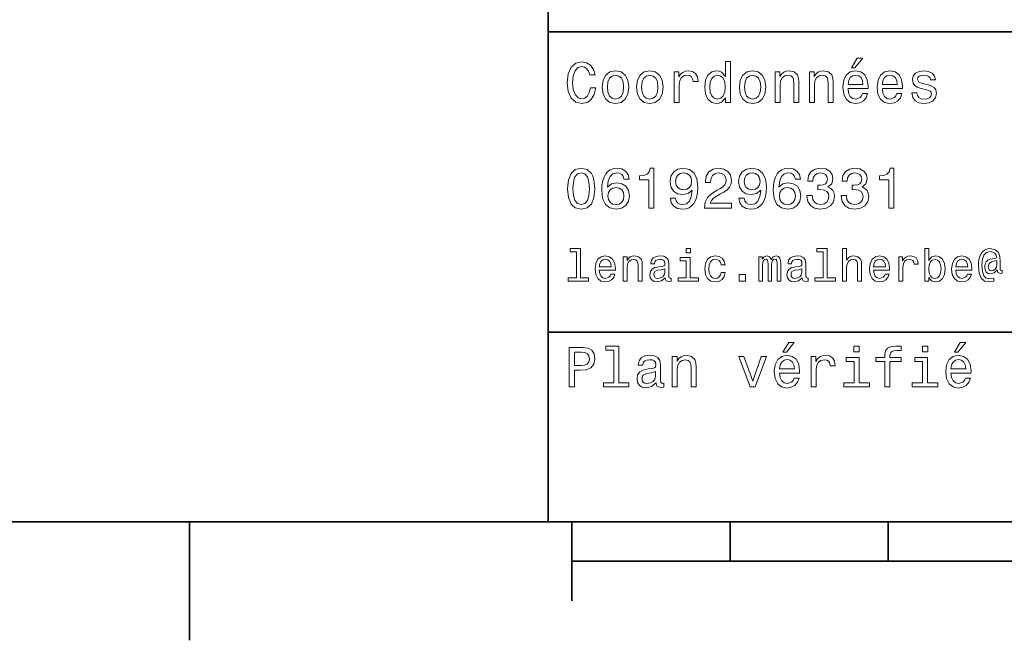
# Model space of a CAD drawing. Extents: x 0 to 297, y 0 to 210.
# Tile 2 of 8: x 64 to 126, y 2 to 42. Entities that reach past the tile are written whole.
import ezdxf

# ---------------------------------------------------------------- set-up
doc = ezdxf.new("R2010")
doc.units = 0

msp = doc.modelspace()

# ---------------------------------------------------------------- linework, layer by layer
at = {"color": 7, "lineweight": 35}
for p, q in [((97, 10), (97, 70)), ((97, 41), (162, 41)), ((97, 22), (162, 22)), ((10, 10), (287, 10)), ((97, 10), (287, 10)), ((98.5, 7.5), (198.5, 7.5))]:
    msp.add_line(p, q, dxfattribs=at)
at = {"color": 7, "lineweight": 35, "ltscale": 0.1875}
msp.add_line((74.300003, 10), (74.300003, 2.5), dxfattribs=at)
at = {"color": 7, "lineweight": 35, "ltscale": 0.125}
msp.add_line((98.5, 10), (98.5, 5), dxfattribs=at)
at = {"color": 7, "lineweight": 35, "ltscale": 0.0625}
for p, q in [((108.5, 10), (108.5, 7.5)), ((118.5, 10), (118.5, 7.5))]:
    msp.add_line(p, q, dxfattribs=at)
at = {"color": 7, "lineweight": 13}
for points in [[(116.184441, 38.728386), (116.396973, 38.728386), (116.897697, 39.340778), (116.54467, 39.340778)], [(99.66787, 37.460373), (99.595818, 37.15778), (99.476944, 36.941643), (99.311241, 36.808357), (99.116714, 36.765129), (98.882568, 36.829971), (98.698845, 37.024494), (98.57637, 37.341499), (98.536743, 37.780979), (98.57637, 38.216858), (98.695244, 38.537464), (98.87896, 38.731987), (99.116714, 38.80043), (99.289627, 38.764408), (99.437317, 38.663544), (99.552597, 38.501442), (99.631844, 38.278099), (99.97406, 38.278099), (99.865997, 38.620316), (99.678673, 38.879681), (99.422913, 39.041786), (99.116714, 39.099422), (98.734871, 39.009365), (98.443085, 38.757202), (98.25576, 38.342937), (98.190926, 37.780979), (98.25576, 37.219021), (98.443085, 36.804756), (98.734871, 36.548992), (99.116714, 36.462536), (99.451729, 36.530979), (99.721901, 36.721901), (99.912827, 37.035301), (100.013687, 37.460373)], [(108.201729, 36.829971), (108.201729, 36.530979), (108.51873, 36.530979), (108.51873, 39.117435), (108.20533, 39.117435), (108.20533, 38.170029), (107.963974, 38.443802), (107.816284, 38.508644), (107.646973, 38.533859), (107.340775, 38.461815), (107.103027, 38.260086), (106.948128, 37.935879), (106.894089, 37.5), (106.948128, 37.064121), (107.103027, 36.736309), (107.340775, 36.530979), (107.646973, 36.462536), (107.816284, 36.487751), (107.967575, 36.552593)], [(100.413544, 37.496399), (100.471184, 37.056915), (100.636887, 36.732708), (100.899857, 36.530979), (101.252884, 36.462536), (101.602303, 36.530979), (101.865273, 36.729107), (102.030983, 37.053314), (102.092216, 37.496399), (102.030983, 37.935879), (101.865273, 38.263687), (101.602303, 38.461815), (101.252884, 38.533859), (100.899857, 38.461815), (100.636887, 38.260086), (100.471184, 37.935879)], [(100.737755, 37.5), (100.770172, 37.824207), (100.87104, 38.058357), (101.033142, 38.20245), (101.252884, 38.25288), (101.469017, 38.20245), (101.631126, 38.061958), (101.731987, 37.824207), (101.768013, 37.5), (101.731987, 37.172188), (101.631126, 36.934437), (101.469017, 36.790344), (101.252884, 36.743515), (101.033142, 36.790344), (100.87104, 36.934437), (100.770172, 37.172188)], [(102.58213, 37.496399), (102.639771, 37.056915), (102.805473, 36.732708), (103.068443, 36.530979), (103.421471, 36.462536), (103.770897, 36.530979), (104.033859, 36.729107), (104.19957, 37.053314), (104.260803, 37.496399), (104.19957, 37.935879), (104.033859, 38.263687), (103.770897, 38.461815), (103.421471, 38.533859), (103.068443, 38.461815), (102.805473, 38.260086), (102.639771, 37.935879)], [(102.906342, 37.5), (102.938759, 37.824207), (103.039627, 38.058357), (103.201729, 38.20245), (103.421471, 38.25288), (103.637611, 38.20245), (103.799713, 38.061958), (103.900574, 37.824207), (103.9366, 37.5), (103.900574, 37.172188), (103.799713, 36.934437), (103.637611, 36.790344), (103.421471, 36.743515), (103.201729, 36.790344), (103.039627, 36.934437), (102.938759, 37.172188)], [(104.963257, 36.530979), (105.280258, 36.530979), (105.280258, 37.636887), (105.312683, 37.903458), (105.409943, 38.094379), (105.568443, 38.209652), (105.780983, 38.249279), (105.939484, 38.224064), (106.058357, 38.152016), (106.130402, 38.029537), (106.155617, 37.863831), (106.476227, 37.863831), (106.432999, 38.155621), (106.314117, 38.364552), (106.115997, 38.490635), (105.845825, 38.533859), (105.662102, 38.505043), (105.503601, 38.432995), (105.363113, 38.310516), (105.251442, 38.144814), (105.251442, 38.465416), (104.963257, 38.465416)], [(107.701012, 38.249279), (107.909943, 38.198845), (108.068443, 38.058357), (108.162102, 37.824207), (108.198128, 37.5), (108.162102, 37.172188), (108.068443, 36.938038), (107.909943, 36.793949), (107.701012, 36.747116), (107.502884, 36.793949), (107.351585, 36.938038), (107.250717, 37.175793), (107.2183, 37.5), (107.250717, 37.820606), (107.351585, 38.054756), (107.502884, 38.198845)], [(109.087898, 37.496399), (109.145531, 37.056915), (109.311241, 36.732708), (109.574203, 36.530979), (109.927231, 36.462536), (110.276657, 36.530979), (110.539627, 36.729107), (110.70533, 37.053314), (110.766571, 37.496399), (110.70533, 37.935879), (110.539627, 38.263687), (110.276657, 38.461815), (109.927231, 38.533859), (109.574203, 38.461815), (109.311241, 38.260086), (109.145531, 37.935879)], [(109.412102, 37.5), (109.444527, 37.824207), (109.545387, 38.058357), (109.707489, 38.20245), (109.927231, 38.25288), (110.143372, 38.20245), (110.305473, 38.061958), (110.406342, 37.824207), (110.44236, 37.5), (110.406342, 37.172188), (110.305473, 36.934437), (110.143372, 36.790344), (109.927231, 36.743515), (109.707489, 36.790344), (109.545387, 36.934437), (109.444527, 37.172188)], [(111.350143, 36.530979), (111.667145, 36.530979), (111.667145, 37.647694), (111.69957, 37.903458), (111.804031, 38.090778), (111.966141, 38.206051), (112.182274, 38.249279), (112.355186, 38.213257), (112.463257, 38.115993), (112.517288, 37.953888), (112.535301, 37.737751), (112.535301, 36.530979), (112.852303, 36.530979), (112.852303, 37.802593), (112.837898, 38.058357), (112.773056, 38.270893), (112.560516, 38.465416), (112.229103, 38.533859), (112.045387, 38.508644), (111.890488, 38.440201), (111.757202, 38.324928), (111.65274, 38.170029), (111.65274, 38.465416), (111.350143, 38.465416)], [(113.51873, 36.530979), (113.835732, 36.530979), (113.835732, 37.647694), (113.868156, 37.903458), (113.972626, 38.090778), (114.134727, 38.206051), (114.350861, 38.249279), (114.523773, 38.213257), (114.631844, 38.115993), (114.685883, 37.953888), (114.703888, 37.737751), (114.703888, 36.530979), (115.020889, 36.530979), (115.020889, 37.802593), (115.006485, 38.058357), (114.941643, 38.270893), (114.729111, 38.465416), (114.39769, 38.533859), (114.213974, 38.508644), (114.059082, 38.440201), (113.925789, 38.324928), (113.821327, 38.170029), (113.821327, 38.465416), (113.51873, 38.465416)], [(115.964699, 37.406338), (117.232712, 37.406338), (117.236313, 37.554035), (117.178673, 37.9683), (117.020172, 38.278099), (116.768013, 38.465416), (116.432999, 38.533859), (116.105186, 38.461815), (115.853027, 38.260086), (115.690918, 37.932278), (115.633286, 37.5), (115.687317, 37.056915), (115.849426, 36.732708), (116.097984, 36.530979), (116.422188, 36.462536), (116.703171, 36.509365), (116.933716, 36.631844), (117.103027, 36.826366), (117.200287, 37.085735), (116.886887, 37.085735), (116.822044, 36.941643), (116.728386, 36.833572), (116.461815, 36.747116), (116.256485, 36.786743), (116.101585, 36.912823), (116.000717, 37.118156), (115.964699, 37.395531)], [(115.964699, 37.672909), (116.004318, 37.921471), (116.101585, 38.105186), (116.249283, 38.216858), (116.443802, 38.256485), (116.634727, 38.216858), (116.782425, 38.105186), (116.872482, 37.921471), (116.9049, 37.672909)], [(118.133286, 37.406338), (119.401299, 37.406338), (119.4049, 37.554035), (119.34726, 37.9683), (119.188766, 38.278099), (118.9366, 38.465416), (118.601585, 38.533859), (118.273773, 38.461815), (118.021614, 38.260086), (117.859512, 37.932278), (117.801872, 37.5), (117.855911, 37.056915), (118.018013, 36.732708), (118.266571, 36.530979), (118.590775, 36.462536), (118.871758, 36.509365), (119.10231, 36.631844), (119.271614, 36.826366), (119.368881, 37.085735), (119.055481, 37.085735), (118.990631, 36.941643), (118.896973, 36.833572), (118.630402, 36.747116), (118.425072, 36.786743), (118.270172, 36.912823), (118.169312, 37.118156), (118.133286, 37.395531)], [(118.133286, 37.672909), (118.172913, 37.921471), (118.270172, 38.105186), (118.41787, 38.216858), (118.612396, 38.256485), (118.803314, 38.216858), (118.951012, 38.105186), (119.041069, 37.921471), (119.073486, 37.672909)], [(120.971901, 37.658501), (120.66571, 37.730545), (120.438766, 37.8134), (120.363113, 37.982708), (120.384727, 38.101585), (120.460373, 38.188038), (120.582855, 38.242073), (120.759369, 38.263687), (120.92868, 38.242073), (121.061966, 38.177231), (121.148415, 38.079971), (121.184441, 37.950287), (121.49424, 37.950287), (121.49424, 37.957493), (121.440201, 38.191643), (121.292511, 38.375359), (121.061966, 38.490635), (120.759369, 38.533859), (120.453171, 38.490635), (120.229828, 38.371758), (120.08934, 38.195244), (120.046112, 37.971901), (120.078529, 37.755764), (120.179398, 37.604465), (120.3451, 37.496399), (120.586456, 37.42075), (120.939484, 37.334293), (121.155624, 37.244236), (121.213257, 37.172188), (121.234871, 37.064121), (121.202454, 36.930836), (121.115997, 36.829971), (120.97551, 36.765129), (120.788185, 36.743515), (120.590057, 36.765129), (120.445969, 36.840778), (120.348709, 36.963257), (120.309082, 37.132565), (120.002884, 37.132565), (120.053314, 36.844379), (120.201012, 36.635445), (120.435158, 36.509365), (120.759369, 36.462536), (121.097984, 36.509365), (121.346542, 36.635445), (121.497841, 36.837173), (121.551872, 37.100143), (121.512253, 37.327087), (121.400574, 37.481987), (121.216858, 37.582851)], [(98.216141, 31.071325), (98.270172, 30.505762), (98.439484, 30.102304), (98.709656, 29.857347), (99.084297, 29.778097), (99.45533, 29.857347), (99.725502, 30.102304), (99.891212, 30.505762), (99.948845, 31.071325), (99.891212, 31.633286), (99.822769, 31.856628), (99.725502, 32.040344), (99.45533, 32.285301), (99.084297, 32.368156), (98.709656, 32.285301), (98.439484, 32.036743), (98.270172, 31.633286)], [(98.561958, 31.071325), (98.590775, 31.507204), (98.680832, 31.820604), (98.842941, 32.004322), (99.084297, 32.069164), (99.322044, 32.004322), (99.484146, 31.820604), (99.574211, 31.507204), (99.603027, 31.071325), (99.574211, 30.631844), (99.484146, 30.318443), (99.322044, 30.134726), (99.084297, 30.073486), (98.842941, 30.134726), (98.680832, 30.318443), (98.590775, 30.631844)], [(102.117432, 31.676512), (102.048988, 31.9683), (101.890488, 32.184437), (101.645531, 32.321323), (101.328529, 32.368156), (101.115997, 32.342937), (100.932274, 32.274494), (100.770172, 32.162823), (100.633286, 32.004322), (100.525215, 31.806194), (100.445969, 31.56484), (100.395531, 31.280258), (100.381126, 30.959654), (100.438759, 30.448126), (100.615273, 30.077089), (100.899857, 29.853746), (101.288902, 29.778097), (101.638329, 29.842939), (101.9049, 30.012247), (102.077812, 30.278818), (102.139046, 30.617435), (102.077812, 30.959654), (101.912102, 31.222622), (101.656342, 31.388329), (101.33934, 31.445965), (100.997116, 31.373919), (100.741356, 31.168587), (100.795387, 31.56484), (100.91066, 31.849422), (101.087173, 32.01873), (101.33213, 32.076366), (101.512245, 32.04755), (101.649132, 31.971901), (101.739197, 31.845821), (101.786026, 31.676512)], [(103.356628, 29.850143), (103.684441, 29.850143), (103.684441, 32.368156), (103.439484, 32.368156), (103.374641, 32.148415), (103.244957, 32.000721), (103.046829, 31.914265), (102.773056, 31.885447), (102.773056, 31.629683), (103.356628, 31.629683)], [(104.725502, 30.46974), (104.779541, 30.185158), (104.934441, 29.965418), (105.179398, 29.828529), (105.503601, 29.778097), (105.716141, 29.803314), (105.907059, 29.868155), (106.069168, 29.979826), (106.206055, 30.138329), (106.314117, 30.336454), (106.393372, 30.581411), (106.440201, 30.862391), (106.458214, 31.1866), (106.396973, 31.694523), (106.220459, 32.065559), (105.939484, 32.288902), (105.554031, 32.368156), (105.201012, 32.303314), (104.934441, 32.130402), (104.761528, 31.863832), (104.703888, 31.528818), (104.761528, 31.182997), (104.93084, 30.920029), (105.182999, 30.754322), (105.503601, 30.700287), (105.842216, 30.768732), (106.097984, 30.977665), (106.040344, 30.577808), (105.925072, 30.293226), (105.748558, 30.123919), (105.507202, 30.069883), (105.319885, 30.0951), (105.182999, 30.174351), (105.092941, 30.300432), (105.056915, 30.46974)], [(105.053314, 31.532419), (105.08934, 31.755764), (105.190201, 31.932276), (105.348701, 32.043949), (105.554031, 32.083572), (105.766571, 32.043949), (105.928673, 31.932276), (106.029541, 31.759365), (106.069168, 31.536022), (106.029541, 31.309076), (105.928673, 31.139769), (105.76297, 31.035301), (105.543228, 30.999279), (105.3451, 31.035301), (105.190201, 31.139769), (105.08934, 31.305475)], [(106.879684, 29.850143), (108.597984, 29.850143), (108.597984, 30.159943), (107.239914, 30.159943), (107.315559, 30.32925), (107.445244, 30.46974), (107.8451, 30.725504), (108.05764, 30.833572), (108.295387, 30.988472), (108.464699, 31.168587), (108.561958, 31.381123), (108.597984, 31.622478), (108.536743, 31.925072), (108.367432, 32.162823), (108.10807, 32.314121), (107.773056, 32.368156), (107.427231, 32.306915), (107.164268, 32.137608), (106.994957, 31.867435), (106.937317, 31.510807), (106.937317, 31.460375), (107.265129, 31.460375), (107.265129, 31.489193), (107.297546, 31.73415), (107.394814, 31.914265), (107.549713, 32.029537), (107.755043, 32.069164), (107.963974, 32.033142), (108.118874, 31.943083), (108.219742, 31.802593), (108.255768, 31.62608), (108.230545, 31.460375), (108.162102, 31.319883), (108.046829, 31.197405), (107.888329, 31.089336), (107.675797, 30.974062), (107.322769, 30.750719), (107.074203, 30.512968), (106.926514, 30.224783), (106.879684, 29.86095)], [(109.062683, 30.46974), (109.116714, 30.185158), (109.271614, 29.965418), (109.516571, 29.828529), (109.840775, 29.778097), (110.053314, 29.803314), (110.244232, 29.868155), (110.406342, 29.979826), (110.543228, 30.138329), (110.651299, 30.336454), (110.730545, 30.581411), (110.777374, 30.862391), (110.795387, 31.1866), (110.734146, 31.694523), (110.55764, 32.065559), (110.276657, 32.288902), (109.891212, 32.368156), (109.538185, 32.303314), (109.271614, 32.130402), (109.098701, 31.863832), (109.041069, 31.528818), (109.098701, 31.182997), (109.268013, 30.920029), (109.520172, 30.754322), (109.840775, 30.700287), (110.179398, 30.768732), (110.435158, 30.977665), (110.377518, 30.577808), (110.262245, 30.293226), (110.085732, 30.123919), (109.844383, 30.069883), (109.657059, 30.0951), (109.520172, 30.174351), (109.430115, 30.300432), (109.394089, 30.46974)], [(109.390488, 31.532419), (109.426514, 31.755764), (109.527374, 31.932276), (109.685883, 32.043949), (109.891212, 32.083572), (110.103745, 32.043949), (110.265854, 31.932276), (110.366714, 31.759365), (110.406342, 31.536022), (110.366714, 31.309076), (110.265854, 31.139769), (110.100143, 31.035301), (109.880402, 30.999279), (109.682274, 31.035301), (109.527374, 31.139769), (109.426514, 31.305475)], [(112.960373, 31.676512), (112.89193, 31.9683), (112.733429, 32.184437), (112.488472, 32.321323), (112.171471, 32.368156), (111.958931, 32.342937), (111.775215, 32.274494), (111.613113, 32.162823), (111.476227, 32.004322), (111.368156, 31.806194), (111.288902, 31.56484), (111.238472, 31.280258), (111.22406, 30.959654), (111.2817, 30.448126), (111.458214, 30.077089), (111.742798, 29.853746), (112.131844, 29.778097), (112.48127, 29.842939), (112.747841, 30.012247), (112.920746, 30.278818), (112.981987, 30.617435), (112.920746, 30.959654), (112.755043, 31.222622), (112.499283, 31.388329), (112.182274, 31.445965), (111.840057, 31.373919), (111.58429, 31.168587), (111.638329, 31.56484), (111.753601, 31.849422), (111.930115, 32.01873), (112.175072, 32.076366), (112.355186, 32.04755), (112.492073, 31.971901), (112.58213, 31.845821), (112.62896, 31.676512)], [(113.356628, 30.635447), (113.356628, 30.610229), (113.414261, 30.264408), (113.583572, 30.005043), (113.850143, 29.839336), (114.203171, 29.778097), (114.577805, 29.839336), (114.858788, 29.997837), (115.038902, 30.25), (115.103745, 30.574207), (115.074928, 30.786743), (114.995674, 30.959654), (114.865997, 31.092939), (114.693085, 31.190201), (114.927231, 31.384726), (115.010086, 31.694523), (114.956055, 31.975504), (114.801147, 32.188038), (114.548988, 32.321323), (114.203171, 32.368156), (113.87896, 32.310516), (113.630402, 32.152016), (113.4683, 31.899855), (113.414261, 31.56484), (113.414261, 31.539625), (113.734871, 31.539625), (113.763687, 31.770172), (113.857346, 31.935879), (114.008644, 32.036743), (114.221184, 32.072765), (114.408501, 32.043949), (114.545387, 31.9683), (114.628242, 31.845821), (114.66066, 31.680115), (114.628242, 31.503601), (114.541786, 31.384726), (114.390488, 31.312679), (114.185158, 31.291065), (114.04467, 31.294668), (114.04467, 31.010086), (114.221184, 31.01729), (114.448128, 30.984869), (114.617432, 30.898415), (114.7183, 30.757925), (114.754318, 30.574207), (114.714699, 30.365273), (114.610229, 30.210375), (114.444527, 30.113111), (114.224785, 30.08069), (113.997841, 30.116714), (113.83213, 30.224783), (113.727661, 30.397694), (113.688042, 30.635447)], [(115.525215, 30.635447), (115.525215, 30.610229), (115.582855, 30.264408), (115.752159, 30.005043), (116.01873, 29.839336), (116.371758, 29.778097), (116.746399, 29.839336), (117.027374, 29.997837), (117.207489, 30.25), (117.272339, 30.574207), (117.243515, 30.786743), (117.164261, 30.959654), (117.034584, 31.092939), (116.861671, 31.190201), (117.095825, 31.384726), (117.178673, 31.694523), (117.124641, 31.975504), (116.969742, 32.188038), (116.717575, 32.321323), (116.371758, 32.368156), (116.047546, 32.310516), (115.798996, 32.152016), (115.636887, 31.899855), (115.582855, 31.56484), (115.582855, 31.539625), (115.903458, 31.539625), (115.932281, 31.770172), (116.02594, 31.935879), (116.177231, 32.036743), (116.389771, 32.072765), (116.577087, 32.043949), (116.713974, 31.9683), (116.796829, 31.845821), (116.829254, 31.680115), (116.796829, 31.503601), (116.710373, 31.384726), (116.559082, 31.312679), (116.353745, 31.291065), (116.213257, 31.294668), (116.213257, 31.010086), (116.389771, 31.01729), (116.616714, 30.984869), (116.786026, 30.898415), (116.886887, 30.757925), (116.922913, 30.574207), (116.883286, 30.365273), (116.778816, 30.210375), (116.613113, 30.113111), (116.393372, 30.08069), (116.166428, 30.116714), (116.000717, 30.224783), (115.896255, 30.397694), (115.856628, 30.635447)], [(118.536743, 29.850143), (118.864555, 29.850143), (118.864555, 32.368156), (118.619598, 32.368156), (118.554756, 32.148415), (118.425072, 32.000721), (118.226944, 31.914265), (117.953171, 31.885447), (117.953171, 31.629683), (118.536743, 31.629683)], [(101.789627, 30.613832), (101.75, 30.386887), (101.649132, 30.213976), (101.48703, 30.098703), (101.285301, 30.062679), (101.072769, 30.098703), (100.91066, 30.210375), (100.806198, 30.383286), (100.773773, 30.610229), (100.809799, 30.833572), (100.91066, 31.002882), (101.07637, 31.11095), (101.299713, 31.150576), (101.49424, 31.11095), (101.649132, 31.006483), (101.75, 30.837175)], [(112.632568, 30.613832), (112.592941, 30.386887), (112.492073, 30.213976), (112.329971, 30.098703), (112.128242, 30.062679), (111.915703, 30.098703), (111.753601, 30.210375), (111.649139, 30.383286), (111.616714, 30.610229), (111.65274, 30.833572), (111.753601, 31.002882), (111.919312, 31.11095), (112.142654, 31.150576), (112.337173, 31.11095), (112.492073, 31.006483), (112.592941, 30.837175)], [(98.775215, 27.080692), (98.775215, 25.438042), (98.253601, 25.438042), (98.253601, 25.224785), (99.547554, 25.224785), (99.547554, 25.438042), (99.028816, 25.438042), (99.028816, 27.293949), (98.377525, 27.293949), (98.377525, 27.080692)], [(100.227669, 25.925074), (101.242073, 25.925074), (101.244957, 26.043228), (101.198845, 26.374641), (101.072044, 26.622478), (100.870316, 26.772335), (100.602303, 26.827091), (100.340057, 26.769453), (100.138329, 26.60807), (100.008644, 26.345821), (99.96254, 26), (100.00576, 25.645535), (100.135445, 25.386168), (100.334297, 25.224785), (100.593658, 25.170031), (100.818443, 25.207495), (101.002884, 25.305477), (101.138329, 25.461096), (101.216141, 25.668589), (100.965416, 25.668589), (100.913544, 25.553314), (100.838615, 25.46686), (100.625359, 25.397696), (100.461098, 25.429396), (100.337173, 25.53026), (100.256485, 25.694525), (100.227669, 25.916428)], [(101.740631, 25.224785), (101.99424, 25.224785), (101.99424, 26.118156), (102.020172, 26.322767), (102.103745, 26.472624), (102.233429, 26.564842), (102.406342, 26.599424), (102.54467, 26.570606), (102.631126, 26.492796), (102.674355, 26.363113), (102.688759, 26.190203), (102.688759, 25.224785), (102.94236, 25.224785), (102.94236, 26.242077), (102.930832, 26.446688), (102.87896, 26.616716), (102.708931, 26.772335), (102.443802, 26.827091), (102.296829, 26.806917), (102.172913, 26.752163), (102.066284, 26.659943), (101.982712, 26.536024), (101.982712, 26.772335), (101.740631, 26.772335)], [(104.394814, 25.426514), (104.394814, 25.417868), (104.409225, 25.319885), (104.452446, 25.250721), (104.634003, 25.195967), (104.775215, 25.219021), (104.775215, 25.414986), (104.714699, 25.406342), (104.634003, 25.443806), (104.619598, 25.559078), (104.619598, 26.360231), (104.585014, 26.564842), (104.484146, 26.708935), (104.308357, 26.795389), (104.060516, 26.827091), (103.818443, 26.792507), (103.639771, 26.694525), (103.527374, 26.541788), (103.489914, 26.340059), (103.489914, 26.322767), (103.717575, 26.322767), (103.737755, 26.443806), (103.801155, 26.53026), (103.9049, 26.582134), (104.051872, 26.602306), (104.193085, 26.587896), (104.293945, 26.54467), (104.354469, 26.469742), (104.374641, 26.365995), (104.363113, 26.244957), (104.317001, 26.184439), (104.201729, 26.155621), (103.985588, 26.132566), (103.737755, 26.080692), (103.561958, 25.988474), (103.458214, 25.844381), (103.426514, 25.631124), (103.45533, 25.440924), (103.54467, 25.299713), (103.688759, 25.210375), (103.887611, 25.178675), (104.155617, 25.239195)], [(105.99424, 27.293949), (105.726227, 27.293949), (105.726227, 27.005764), (105.99424, 27.005764)], [(107.930832, 26.259367), (108.181557, 26.259367), (108.129684, 26.489914), (108.005768, 26.671471), (107.812683, 26.783863), (107.561958, 26.827091), (107.285301, 26.769453), (107.074928, 26.60807), (106.94236, 26.345821), (106.896255, 25.994238), (106.939484, 25.645535), (107.069168, 25.386168), (107.273773, 25.224785), (107.553314, 25.170031), (107.801155, 25.213257), (107.994232, 25.334295), (108.126801, 25.524496), (108.184441, 25.778099), (107.94236, 25.778099), (107.899139, 25.616716), (107.818443, 25.495678), (107.703171, 25.42075), (107.561958, 25.397696), (107.386169, 25.43516), (107.259369, 25.550434), (107.181557, 25.737753), (107.155617, 26.002882), (107.181557, 26.262249), (107.262245, 26.449568), (107.39193, 26.564842), (107.561958, 26.605188), (107.711815, 26.579252), (107.824203, 26.51297), (107.899139, 26.40346)], [(110.314117, 25.224785), (110.547546, 25.224785), (110.547546, 26.259367), (110.561958, 26.414986), (110.605186, 26.527378), (110.671471, 26.59366), (110.757927, 26.619598), (110.827087, 26.596542), (110.873199, 26.538906), (110.896255, 26.440924), (110.9049, 26.311241), (110.9049, 25.224785), (111.123917, 25.224785), (111.123917, 26.259367), (111.138329, 26.412106), (111.181557, 26.524496), (111.250717, 26.59366), (111.337173, 26.619598), (111.406342, 26.596542), (111.452446, 26.538906), (111.48127, 26.311241), (111.48127, 25.224785), (111.714699, 25.224785), (111.714699, 26.293949), (111.700287, 26.515852), (111.654175, 26.685881), (111.561958, 26.789627), (111.412102, 26.827091), (111.236313, 26.769453), (111.100861, 26.602306), (110.994232, 26.766571), (110.815559, 26.827091), (110.651299, 26.769453), (110.538902, 26.60807), (110.538902, 26.772335), (110.314117, 26.772335)], [(113.06916, 25.426514), (113.06916, 25.417868), (113.083572, 25.319885), (113.126801, 25.250721), (113.308357, 25.195967), (113.44957, 25.219021), (113.44957, 25.414986), (113.389046, 25.406342), (113.308357, 25.443806), (113.293945, 25.559078), (113.293945, 26.360231), (113.259369, 26.564842), (113.158501, 26.708935), (112.982712, 26.795389), (112.734871, 26.827091), (112.492798, 26.792507), (112.314117, 26.694525), (112.201729, 26.541788), (112.164261, 26.340059), (112.164261, 26.322767), (112.39193, 26.322767), (112.412102, 26.443806), (112.475502, 26.53026), (112.579247, 26.582134), (112.726227, 26.602306), (112.867432, 26.587896), (112.9683, 26.54467), (113.028816, 26.469742), (113.048988, 26.365995), (113.03746, 26.244957), (112.991356, 26.184439), (112.876083, 26.155621), (112.659943, 26.132566), (112.412102, 26.080692), (112.236313, 25.988474), (112.132561, 25.844381), (112.100861, 25.631124), (112.129684, 25.440924), (112.219017, 25.299713), (112.363113, 25.210375), (112.561958, 25.178675), (112.829971, 25.239195)], [(114.389046, 27.080692), (114.389046, 25.438042), (113.867432, 25.438042), (113.867432, 25.224785), (115.161385, 25.224785), (115.161385, 25.438042), (114.642654, 25.438042), (114.642654, 27.293949), (113.991356, 27.293949), (113.991356, 27.080692)], [(115.619598, 25.224785), (115.873199, 25.224785), (115.873199, 26.118156), (115.899132, 26.322767), (115.982712, 26.472624), (116.112389, 26.564842), (116.285301, 26.599424), (116.42363, 26.570606), (116.510086, 26.492796), (116.553314, 26.363113), (116.567719, 26.190203), (116.567719, 25.224785), (116.82132, 25.224785), (116.82132, 26.242077), (116.809799, 26.446688), (116.757919, 26.616716), (116.587891, 26.772335), (116.322769, 26.827091), (116.178673, 26.806917), (116.054756, 26.752163), (115.951004, 26.665707), (115.873199, 26.547552), (115.873199, 27.293949), (115.619598, 27.293949)], [(117.57637, 25.925074), (118.590775, 25.925074), (118.593658, 26.043228), (118.547546, 26.374641), (118.420746, 26.622478), (118.219017, 26.772335), (117.951004, 26.827091), (117.688759, 26.769453), (117.48703, 26.60807), (117.357346, 26.345821), (117.311234, 26), (117.354462, 25.645535), (117.484146, 25.386168), (117.682999, 25.224785), (117.94236, 25.170031), (118.167145, 25.207495), (118.351585, 25.305477), (118.48703, 25.461096), (118.564842, 25.668589), (118.314117, 25.668589), (118.262245, 25.553314), (118.187317, 25.46686), (117.97406, 25.397696), (117.809799, 25.429396), (117.685883, 25.53026), (117.605186, 25.694525), (117.57637, 25.916428)], [(119.184433, 25.224785), (119.438042, 25.224785), (119.438042, 26.10951), (119.463974, 26.322767), (119.541786, 26.475506), (119.668587, 26.567724), (119.838615, 26.599424), (119.965416, 26.579252), (120.060516, 26.521614), (120.118156, 26.423632), (120.138329, 26.291067), (120.394814, 26.291067), (120.360229, 26.524496), (120.265129, 26.691643), (120.106628, 26.792507), (119.890488, 26.827091), (119.743515, 26.804035), (119.616714, 26.746399), (119.504318, 26.648417), (119.414986, 26.515852), (119.414986, 26.772335), (119.184433, 26.772335)], [(121.0634, 25.463978), (121.250717, 25.242075), (121.507202, 25.170031), (121.749283, 25.224785), (121.942368, 25.38905), (122.0634, 25.651299), (122.109512, 26), (122.0634, 26.348703), (121.939484, 26.60807), (121.749283, 26.769453), (121.507202, 26.827091), (121.253601, 26.752163), (121.149857, 26.659943), (121.0634, 26.536024), (121.0634, 27.293949), (120.809799, 27.293949), (120.809799, 25.224785), (121.0634, 25.224785)], [(122.780983, 25.925074), (123.795387, 25.925074), (123.798271, 26.043228), (123.752167, 26.374641), (123.625359, 26.622478), (123.42363, 26.772335), (123.155624, 26.827091), (122.893372, 26.769453), (122.691643, 26.60807), (122.561958, 26.345821), (122.515854, 26), (122.559082, 25.645535), (122.688759, 25.386168), (122.887611, 25.224785), (123.146973, 25.170031), (123.371758, 25.207495), (123.556198, 25.305477), (123.691643, 25.461096), (123.769455, 25.668589), (123.51873, 25.668589), (123.466858, 25.553314), (123.39193, 25.46686), (123.178673, 25.397696), (123.014412, 25.429396), (122.890488, 25.53026), (122.809799, 25.694525), (122.780983, 25.916428)], [(125.708939, 25.734871), (125.708939, 25.902018), (125.662827, 25.893373), (125.60807, 25.913546), (125.590782, 25.974064), (125.590782, 26.446688), (125.567726, 26.780981), (125.47551, 27.02882), (125.259369, 27.213257), (124.956772, 27.279539), (124.780983, 27.262249), (124.631126, 27.210375), (124.501442, 27.12392), (124.397697, 27.002882), (124.317001, 26.850145), (124.259369, 26.662825), (124.224785, 26.438042), (124.213257, 26.184439), (124.253601, 25.737753), (124.383286, 25.42075), (124.599426, 25.230549), (124.907784, 25.170031), (125.190201, 25.216139), (125.190201, 25.406342), (124.942368, 25.360231), (124.703171, 25.409224), (124.54467, 25.567724), (124.458214, 25.835735), (124.432281, 26.224785), (124.461098, 26.605188), (124.559082, 26.876081), (124.717583, 27.040346), (124.948128, 27.095102), (125.123917, 27.063402), (125.253601, 26.988474), (125.334297, 26.876081), (125.363113, 26.746399), (125.331413, 26.682999), (125.244957, 26.654179), (124.96254, 26.610952), (124.806915, 26.547552), (124.694527, 26.449568), (124.628242, 26.314121), (124.60807, 26.135448), (124.634003, 25.942364), (124.706055, 25.798271), (124.824211, 25.708935), (124.979828, 25.680117), (125.207497, 25.740635), (125.400574, 25.930836), (125.400574, 25.913546), (125.446686, 25.760807), (125.605186, 25.714699)], [(100.227669, 26.138329), (100.259369, 26.337177), (100.337173, 26.48415), (100.45533, 26.573488), (100.610954, 26.605188), (100.763687, 26.573488), (100.881844, 26.48415), (100.953888, 26.337177), (100.979828, 26.138329)], [(105.985588, 25.438042), (105.985588, 26.720463), (105.334297, 26.720463), (105.334297, 26.504324), (105.731987, 26.504324), (105.731987, 25.438042), (105.213257, 25.438042), (105.213257, 25.224785), (106.510086, 25.224785), (106.510086, 25.438042)], [(117.57637, 26.138329), (117.60807, 26.337177), (117.685883, 26.48415), (117.804031, 26.573488), (117.959656, 26.605188), (118.112389, 26.573488), (118.230545, 26.48415), (118.302597, 26.337177), (118.328529, 26.138329)], [(121.850143, 26), (121.821327, 25.740635), (121.743515, 25.550434), (121.619598, 25.43516), (121.463974, 25.397696), (121.293945, 25.43516), (121.170029, 25.550434), (121.092216, 25.737753), (121.066284, 26), (121.092216, 26.259367), (121.170029, 26.446688), (121.293945, 26.559078), (121.463974, 26.599424), (121.619598, 26.559078), (121.743515, 26.443806), (121.821327, 26.256485)], [(122.780983, 26.138329), (122.812683, 26.337177), (122.890488, 26.48415), (123.008644, 26.573488), (123.164268, 26.605188), (123.317001, 26.573488), (123.435158, 26.48415), (123.507202, 26.337177), (123.533142, 26.138329)], [(125.374641, 26.279539), (125.345825, 26.100866), (125.273773, 25.974064), (125.164268, 25.896255), (125.034584, 25.873199), (124.945244, 25.887609), (124.881844, 25.939482), (124.841499, 26.025938), (124.829971, 26.146975), (124.878967, 26.345821), (125.046112, 26.449568), (125.374641, 26.53026)], [(104.365997, 25.766571), (104.331413, 25.616716), (104.239197, 25.501442), (104.100861, 25.426514), (103.930832, 25.400578), (103.821327, 25.414986), (103.743515, 25.461096), (103.694527, 25.541788), (103.680115, 25.654181), (103.691643, 25.755045), (103.737755, 25.827091), (103.922188, 25.907782), (104.155617, 25.942364), (104.365997, 26.011528)], [(109.077812, 25.224785), (109.475502, 25.224785), (109.475502, 25.654181), (109.077812, 25.654181)], [(113.040344, 25.766571), (113.00576, 25.616716), (112.913544, 25.501442), (112.775215, 25.426514), (112.605186, 25.400578), (112.495674, 25.414986), (112.41787, 25.461096), (112.368874, 25.541788), (112.354462, 25.654181), (112.365997, 25.755045), (112.412102, 25.827091), (112.596542, 25.907782), (112.829971, 25.942364), (113.040344, 26.011528)], [(111.84726, 20.728386), (112.059799, 20.728386), (112.560516, 21.340778), (112.207489, 21.340778)], [(122.690201, 20.728386), (122.90274, 20.728386), (123.403458, 21.340778), (123.05043, 21.340778)], [(98.324211, 18.530979), (98.655617, 18.530979), (98.655617, 19.586454), (99.023056, 19.586454), (99.394089, 19.604465), (99.689484, 19.730547), (99.880402, 19.975504), (99.945244, 20.310518), (99.894814, 20.620316), (99.750717, 20.847261), (99.51297, 20.98415), (99.188759, 21.030979), (98.324211, 21.030979)], [(99.098701, 20.724783), (99.314842, 20.703169), (99.473343, 20.634726), (99.567001, 20.508644), (99.599426, 20.310518), (99.5634, 20.101583), (99.466141, 19.975504), (99.30043, 19.910662), (99.073486, 19.892651), (98.655617, 19.892651), (98.655617, 20.724783)], [(101.137611, 20.850864), (101.137611, 18.79755), (100.485588, 18.79755), (100.485588, 18.530979), (102.103027, 18.530979), (102.103027, 18.79755), (101.454613, 18.79755), (101.454613, 21.117435), (100.640488, 21.117435), (100.640488, 20.850864)], [(116.667145, 21.117435), (116.33213, 21.117435), (116.33213, 20.757204), (116.667145, 20.757204)], [(118.295387, 20.130404), (118.295387, 18.530979), (118.612396, 18.530979), (118.612396, 20.130404), (119.332855, 20.130404), (119.332855, 20.400576), (118.612396, 20.400576), (118.612396, 20.519451), (118.637611, 20.663544), (118.720459, 20.760807), (118.860954, 20.818443), (119.062683, 20.840057), (119.332855, 20.825647), (119.332855, 21.099422), (118.990631, 21.117435), (118.680832, 21.085014), (118.464699, 20.987751), (118.335014, 20.818443), (118.295387, 20.577089), (118.295387, 20.400576), (117.715424, 20.400576), (117.715424, 20.130404)], [(121.004326, 21.117435), (120.669312, 21.117435), (120.669312, 20.757204), (121.004326, 20.757204)], [(103.824928, 18.78314), (103.824928, 18.772333), (103.842941, 18.649855), (103.896973, 18.5634), (104.123917, 18.494957), (104.30043, 18.523775), (104.30043, 18.768732), (104.224785, 18.757925), (104.123917, 18.804754), (104.105911, 18.948847), (104.105911, 19.950287), (104.062683, 20.206051), (103.9366, 20.386166), (103.716858, 20.494236), (103.407059, 20.533861), (103.104469, 20.490633), (102.881126, 20.368155), (102.740631, 20.177233), (102.693802, 19.925072), (102.693802, 19.903458), (102.978386, 19.903458), (103.003601, 20.054754), (103.082855, 20.162823), (103.21254, 20.227665), (103.396255, 20.252882), (103.572769, 20.234869), (103.698845, 20.180836), (103.774498, 20.087175), (103.799713, 19.957493), (103.785301, 19.806194), (103.727669, 19.730547), (103.583572, 19.694523), (103.3134, 19.665705), (103.003601, 19.600864), (102.783859, 19.48559), (102.654175, 19.305475), (102.614555, 19.038904), (102.650574, 18.801151), (102.762245, 18.62464), (102.94236, 18.512968), (103.190926, 18.473343), (103.52594, 18.54899)], [(104.844383, 18.530979), (105.161385, 18.530979), (105.161385, 19.647694), (105.193802, 19.903458), (105.298271, 20.090778), (105.460373, 20.206051), (105.676514, 20.249279), (105.849426, 20.213255), (105.957497, 20.115993), (106.011528, 19.95389), (106.029541, 19.737751), (106.029541, 18.530979), (106.346542, 18.530979), (106.346542, 19.802593), (106.33213, 20.058357), (106.267288, 20.270893), (106.054756, 20.465418), (105.723343, 20.533861), (105.539627, 20.508644), (105.384727, 20.440201), (105.251442, 20.324926), (105.146973, 20.170029), (105.146973, 20.465418), (104.844383, 20.465418)], [(109.761528, 18.530979), (110.096542, 18.530979), (110.802597, 20.465418), (110.474785, 20.465418), (109.930832, 18.905619), (109.376083, 20.465418), (109.04467, 20.465418)], [(111.627518, 19.40634), (112.895531, 19.40634), (112.899132, 19.554033), (112.841499, 19.9683), (112.682999, 20.278097), (112.430832, 20.465418), (112.095825, 20.533861), (111.768013, 20.461815), (111.515854, 20.260086), (111.353745, 19.932276), (111.296112, 19.5), (111.350143, 19.056915), (111.512245, 18.732708), (111.760803, 18.530979), (112.085014, 18.462536), (112.365997, 18.509365), (112.596542, 18.631844), (112.765854, 18.826368), (112.863113, 19.085733), (112.549713, 19.085733), (112.484871, 18.941643), (112.391212, 18.833572), (112.124641, 18.747118), (111.919312, 18.786743), (111.764412, 18.912823), (111.663544, 19.118155), (111.627518, 19.395533)], [(111.627518, 19.672911), (111.667145, 19.921469), (111.764412, 20.105186), (111.912102, 20.216858), (112.106628, 20.256483), (112.297546, 20.216858), (112.445244, 20.105186), (112.535301, 19.921469), (112.567726, 19.672911)], [(113.637604, 18.530979), (113.954613, 18.530979), (113.954613, 19.636887), (113.98703, 19.903458), (114.08429, 20.094379), (114.242798, 20.209654), (114.45533, 20.249279), (114.613831, 20.224062), (114.732712, 20.152016), (114.804756, 20.029537), (114.829971, 19.863832), (115.150574, 19.863832), (115.107346, 20.155619), (114.988472, 20.364553), (114.790344, 20.490633), (114.520172, 20.533861), (114.336456, 20.505043), (114.177956, 20.432997), (114.03746, 20.310518), (113.925789, 20.144812), (113.925789, 20.465418), (113.637604, 20.465418)], [(116.656342, 18.79755), (116.656342, 20.400576), (115.842216, 20.400576), (115.842216, 20.130404), (116.33934, 20.130404), (116.33934, 18.79755), (115.690918, 18.79755), (115.690918, 18.530979), (117.311958, 18.530979), (117.311958, 18.79755)], [(120.993515, 18.79755), (120.993515, 20.400576), (120.179398, 20.400576), (120.179398, 20.130404), (120.676514, 20.130404), (120.676514, 18.79755), (120.028099, 18.79755), (120.028099, 18.530979), (121.649139, 18.530979), (121.649139, 18.79755)], [(122.470459, 19.40634), (123.73848, 19.40634), (123.742081, 19.554033), (123.684441, 19.9683), (123.52594, 20.278097), (123.273773, 20.465418), (122.938766, 20.533861), (122.610954, 20.461815), (122.358795, 20.260086), (122.196686, 19.932276), (122.139053, 19.5), (122.193085, 19.056915), (122.355194, 18.732708), (122.603745, 18.530979), (122.927956, 18.462536), (123.208939, 18.509365), (123.439484, 18.631844), (123.608795, 18.826368), (123.706055, 19.085733), (123.392654, 19.085733), (123.327812, 18.941643), (123.234154, 18.833572), (122.967583, 18.747118), (122.762253, 18.786743), (122.607353, 18.912823), (122.506485, 19.118155), (122.470459, 19.395533)], [(122.470459, 19.672911), (122.510086, 19.921469), (122.607353, 20.105186), (122.755043, 20.216858), (122.94957, 20.256483), (123.140488, 20.216858), (123.288185, 20.105186), (123.378242, 19.921469), (123.410667, 19.672911)], [(103.788902, 19.208212), (103.745674, 19.020893), (103.630402, 18.876801), (103.457489, 18.78314), (103.244957, 18.750719), (103.10807, 18.768732), (103.010803, 18.826368), (102.94957, 18.927233), (102.931557, 19.067722), (102.945969, 19.193804), (103.003601, 19.283861), (103.234146, 19.384726), (103.52594, 19.427954), (103.788902, 19.514408)]]:
    msp.add_lwpolyline(points, close=True, dxfattribs=at)

doc.saveas('drawing.dxf')
